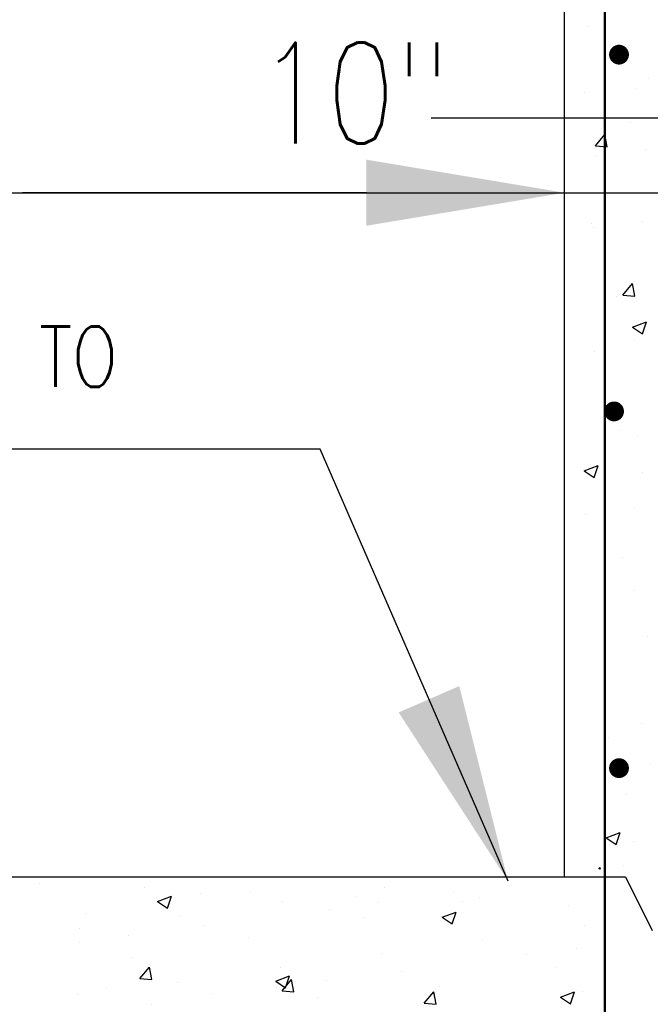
# Model space of a CAD drawing. Extents: x 0 to 7.6, y 0 to 9.85.
# Tile 21 of 39: x 1.6 to 2.23, y 4.78 to 5.76. Entities that reach past the tile are written whole.
import ezdxf

# ---------------------------------------------------------------- set-up
doc = ezdxf.new("R2010")
doc.units = 0
doc.header["$MEASUREMENT"] = 0
doc.layers.get('0').update_dxf_attribs({"color": 2, "linetype": 'CONTINUOUS'})
doc.layers.add('E-DETL', color=2, linetype='CONTINUOUS')
doc.layers.add('E-DETL-TEXT', color=3, linetype='CONTINUOUS')
doc.styles.add('ROMANS', font='ROMANS.SHX', dxfattribs={"width": 0.8})

# ---------------------------------------------------------------- blocks, each defined once
blk = doc.blocks.new('*X22')
at = {"color": 0}
for p, q in [((41.196, 109.582), (41.196, 109.582)), ((43.865, 109.469), (43.865, 109.469)), ((45.276, 109.312), (45.276, 109.312)), ((46.534, 109.356), (46.534, 109.356)), ((49.907, 109.479), (49.907, 109.479)), ((51.656, 109.337), (51.656, 109.337)), ((44.183, 109.122), (44.533, 109.256)), ((44.183, 109.122), (44.432, 108.954)), ((44.432, 108.954), (44.533, 109.256)), ((47.34, 109.127), (47.34, 109.127)), ((49.203, 109.244), (49.203, 109.244)), ((49.762, 109.088), (49.762, 109.088)), ((51.872, 109.131), (51.872, 109.131)), ((52.306, 109.215), (52.306, 109.215)), ((42.36, 108.811), (42.36, 108.811)), ((48.511, 108.923), (48.511, 108.923)), ((51.369, 108.722), (51.719, 108.856)), ((51.617, 108.554), (51.719, 108.856)), ((54.541, 109.018), (54.541, 109.018)), ((44.743, 108.752), (44.743, 108.752)), ((49.39, 108.714), (49.39, 108.714)), ((51.369, 108.722), (51.617, 108.554)), ((42.218, 108.432), (42.218, 108.432)), ((45.353, 108.508), (45.353, 108.508)), ((54.969, 108.51), (54.969, 108.51)), ((42.208, 108.093), (42.208, 108.093)), ((43.459, 108.258), (43.459, 108.258)), ((46.474, 108.214), (46.474, 108.214)), ((52.372, 108.135), (52.372, 108.135)), ((49.847, 107.815), (49.847, 107.815)), ((54.75, 107.946), (54.75, 107.946)), ((43.558, 107.713), (43.558, 107.713)), ((53.498, 107.781), (53.498, 107.781)), ((43.741, 107.181), (43.982, 107.468)), ((44.04, 107.155), (43.982, 107.468)), ((47.279, 107.463), (47.279, 107.463)), ((50.341, 107.365), (50.341, 107.365)), ((54.215, 107.465), (54.215, 107.465)), ((43.741, 107.181), (44.04, 107.155)), ((44.683, 107.088), (44.683, 107.088)), ((47.167, 107.109), (47.518, 107.243)), ((47.167, 107.109), (47.416, 106.941)), ((47.327, 106.867), (47.568, 107.155)), ((47.416, 106.941), (47.518, 107.243)), ((47.626, 106.841), (47.568, 107.155)), ((48.447, 107.116), (48.447, 107.116)), ((42.891, 106.914), (42.891, 106.914)), ((47.195, 106.951), (47.195, 106.951)), ((47.327, 106.867), (47.626, 106.841)), ((50.913, 106.554), (51.154, 106.841)), ((51.212, 106.527), (51.154, 106.841)), ((51.299, 106.965), (51.299, 106.965)), ((54.353, 106.709), (54.703, 106.843)), ((54.602, 106.541), (54.703, 106.843)), ((54.908, 106.845), (54.908, 106.845)), ((42.157, 106.768), (42.157, 106.768)), ((45.56, 106.801), (45.56, 106.801)), ((48.229, 106.689), (48.229, 106.689)), ((50.899, 106.576), (50.899, 106.576)), ((54.353, 106.709), (54.602, 106.541)), ((44.038, 106.535), (44.038, 106.535)), ((50.913, 106.554), (51.212, 106.527))]:
    blk.add_line(p, q, dxfattribs=at)
blk = doc.blocks.new('*X21')
at = {"color": 0}
for p, q in [((14.958, 131.196), (14.958, 131.196)), ((16.501, 129.894), (16.501, 129.894)), ((14.897, 129.531), (14.897, 129.531)), ((16.175, 129.632), (16.175, 129.632)), ((16.066, 128.766), (16.066, 128.766)), ((15.168, 128.182), (15.409, 128.47)), ((15.467, 128.156), (15.409, 128.47)), ((15.168, 128.182), (15.467, 128.156)), ((16.437, 128.086), (16.437, 128.086)), ((15.185, 127.921), (15.185, 127.921)), ((15.072, 126.225), (15.072, 126.225)), ((16.367, 126.284), (16.367, 126.284)), ((15.122, 126.114), (15.122, 126.114)), ((15.862, 124.421), (16.103, 124.709)), ((16.161, 124.395), (16.103, 124.709)), ((15.7, 124.391), (15.7, 124.391)), ((15.862, 124.421), (16.16, 124.395)), ((16.106, 123.614), (16.456, 123.749)), ((16.354, 123.446), (16.456, 123.749)), ((16.106, 123.614), (16.354, 123.446)), ((16.161, 123.301), (16.161, 123.301)), ((15.152, 122.998), (15.152, 122.998)), ((15.772, 121.015), (15.772, 121.015)), ((16.227, 120.863), (16.227, 120.863)), ((14.889, 119.988), (15.239, 120.123)), ((14.889, 119.988), (15.138, 119.821)), ((15.138, 119.821), (15.239, 120.123)), ((16.352, 119.953), (16.352, 119.953)), ((16.163, 119.056), (16.163, 119.056)), ((14.912, 118.891), (14.912, 118.891)), ((15.853, 117.789), (15.853, 117.789)), ((16.146, 116.969), (16.146, 116.969)), ((16.473, 115.806), (16.473, 115.806)), ((15.426, 115.361), (15.426, 115.361)), ((16.338, 113.621), (16.338, 113.621)), ((15.499, 113.251), (15.499, 113.251)), ((16.554, 112.58), (16.554, 112.58)), ((15.953, 111.833), (15.953, 111.833)), ((15.44, 110.724), (15.79, 110.858)), ((15.689, 110.556), (15.791, 110.858)), ((15.44, 110.724), (15.689, 110.556)), ((16.131, 110.638), (16.131, 110.638)), ((15.259, 109.94), (15.291, 109.978)), ((15.299, 109.94), (15.291, 109.978)), ((15.89, 110.025), (15.89, 110.025))]:
    blk.add_line(p, q, dxfattribs=at)

msp = doc.modelspace()

# ---------------------------------------------------------------- linework, layer by layer
at = {"layer": 'E-DETL'}
for p, q in [((2.14387, 4.90411), (2.14387, 6.1541)), ((0.75575, 4.90411), (2.20425, 4.90411)), ((2.20425, 4.90411), (2.23091, 4.8508))]:
    msp.add_line(p, q, dxfattribs=at)
at = {"layer": 'E-DETL', "const_width": 0.00246}
msp.add_lwpolyline([(2.18387, 4.75743), (2.18387, 6.08272)], dxfattribs=at)
at = {"layer": 'E-DETL', "const_width": 0.00984}
for points in [[(2.193, 5.72066, 1), (2.20284, 5.72066, 1)], [(2.18808, 5.36633, 1), (2.19792, 5.36633, 1)], [(2.193, 5.012, 1), (2.20284, 5.012, 1)]]:
    msp.add_lwpolyline(points, format="xyb", close=True, dxfattribs=at)
at = {"layer": 'E-DETL-TEXT'}
for p, q in [((2.01132, 5.65786), (2.23799, 5.65786)), ((0.81137, 5.58354), (2.14387, 5.58354)), ((1.94702, 5.58354), (1.60552, 5.58354)), ((2.14387, 5.58354), (2.38387, 5.58354)), ((1.90102, 5.32889), (1.48073, 5.32889)), ((2.08767, 4.89989), (1.90102, 5.32889))]:
    msp.add_line(p, q, dxfattribs=at)
for points in [[(1.94702, 5.61635), (1.94702, 5.55073), (2.14387, 5.58354)], [(2.03922, 5.09349), (1.97905, 5.06731), (2.08767, 4.89989)]]:
    msp.add_solid(points, dxfattribs=at)

# ---------------------------------------------------------------- block references
at = {"layer": 'E-DETL', "xscale": 0.03937, "yscale": 0.03937, "zscale": 0.03937}
for name, p in [('*X21', (1.57726, 0.58345)), ('*X22', (0, 0.58345))]:
    msp.add_blockref(name, p, dxfattribs=at)

# ---------------------------------------------------------------- texts
at = {"layer": 'E-DETL-TEXT', "style": 'ROMANS', "width": 0.8}
for s, height, p in [('10"', 0.1, (1.83873, 5.63258)), ('SLOPE FL. TO', 0.0599999, (1.25969, 5.39069))]:
    msp.add_text(s, height=height, dxfattribs=at).set_placement(p)

doc.saveas('drawing.dxf')
